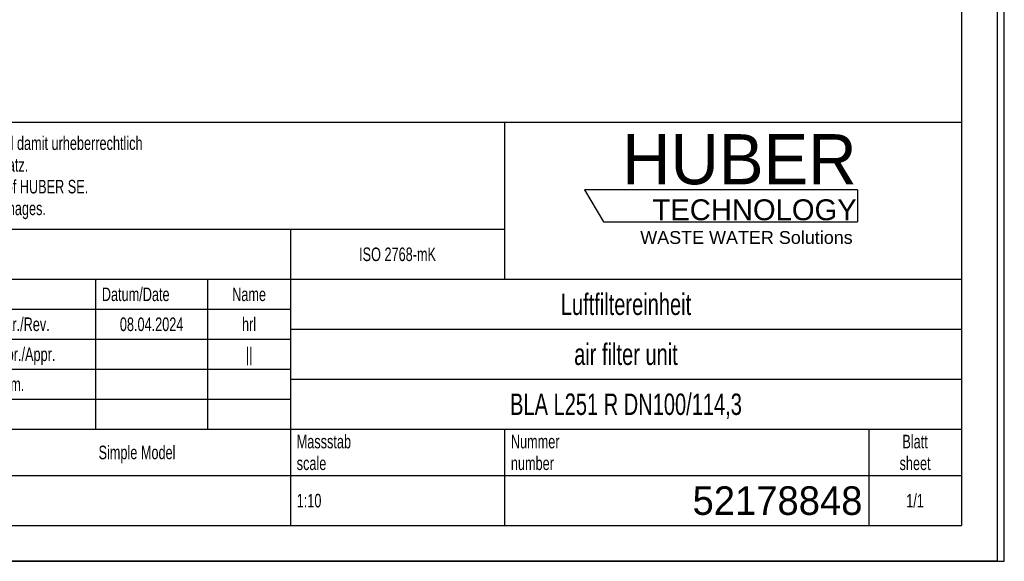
# Model space of a CAD drawing. Header units: millimetres. Extents: x 0 to 2100, y 0 to 2970.
# Tile 2 of 7: x 721 to 2100, y 0 to 759. Entities that reach past the tile are written whole.
import ezdxf

# ---------------------------------------------------------------- set-up
doc = ezdxf.new("R2010")
doc.units = ezdxf.units.MM
doc.header["$LTSCALE"] = 193.6
doc.layers.get('0').update_dxf_attribs({"linetype": 'CONTINUOUS'})
doc.layers.add('_ZEICHNUNGSELEM', color=7, linetype='CONTINUOUS')
doc.layers.add('HUBER_Logo_BL0', color=7, linetype='CONTINUOUS')
doc.styles.get("Standard").update_dxf_attribs({"font": 'txt', "width": 0.7})
doc.styles.add('TEXTSTYLE_2', font='txt')
doc.styles.add('TEXTSTYLE_3', font='arial.ttf')
doc.styles.add('TEXTSTYLE_5', font='txt', dxfattribs={"width": 0.8})
doc.styles.add('TEXTSTYLE_6', font='txt')

# ---------------------------------------------------------------- blocks, each defined once
blk = doc.blocks.new('HUBER_LOGO_BL0', base_point=(1705.8, 504.8))
at = {"layer": 'HUBER_Logo_BL0', "color": 5, "linetype": 'Continuous'}
for p, q in [((1894.2, 520.3), (1511.7, 520.3)), ((1511.7, 520.3), (1538.7, 475.3)), ((1894.2, 520.3), (1894.2, 475.3)), ((1538.7, 475.3), (1894.2, 475.3))]:
    blk.add_line(p, q, dxfattribs=at)
at = {"layer": 'HUBER_Logo_BL0', "color": 2, "linetype": 'Continuous', "attachment_point": 3, "line_spacing_factor": 0.78}
for s, insert, char_height, width, style in [('HUBER\\P\\fArial;\\H29.25;TECHNOLOGY ', (1893.2, 598.3), 70.2, 387.672, 'TEXTSTYLE_2'), ('WASTE WATER Solutions', (1887.6, 462.6), 18, 297.033, 'TEXTSTYLE_3')]:
    blk.add_mtext(s, dxfattribs=dict(at, insert=insert, char_height=char_height, width=width, style=style))
blk = doc.blocks.new('*T6')
at = {"color": 3, "linetype": 'Continuous'}
for p, q in [((0, 0), (1840, 0)), ((0, 0), (0, -565)), ((1200, 0), (1200, -220)), ((1840, 0), (1840, -565)), ((0, -150), (1200, -150)), ((900, -150), (900, -565)), ((0, -220), (1840, -220)), ((80, -220), (80, -430)), ((270, -220), (270, -495)), ((385, -220), (385, -430)), ((470, -220), (470, -495)), ((627, -220), (627, -430)), ((784, -220), (784, -430)), ((0, -262), (900, -262)), ((900, -290), (1840, -290)), ((0, -304), (900, -304)), ((0, -346), (900, -346)), ((900, -360), (1840, -360)), ((470, -388), (900, -388)), ((0, -430), (1840, -430)), ((1200, -430), (1200, -565)), ((1710, -430), (1710, -565)), ((0, -495), (1840, -495)), ((0, -565), (1840, -565))]:
    blk.add_line(p, q, dxfattribs=at)
at = {"layer": '_ZEICHNUNGSELEM', "color": 2, "linetype": 'Continuous', "line_spacing_factor": 0.96}
for s, insert, char_height, width, attachment_point in [('Diese Zeichnung ist geistiges Eigentum der Fa. HUBER SE und damit urheberrechtlich \\Pgeschuetzt. Zuwiderhandlungen verpflichten zum Schadensersatz.\\PThis is a copyrighted drawing which is the intellectual property of HUBER SE.\\PAny contravening offender will be held liabel for payment of damages.', (8.75, -19.9), 19, 2214.8571, 1), ('Technische Aenderungen vorbehalten / Subject to change', (8.75, -175), 20, 1524.7619, 1), ('ISO 2768-mK', (1050, -175.5), 19, 332.9524, 2), ('Datum/Date', (635.75, -231.5), 19, 292.2381, 1), ('Name', (842, -231.5), 19, 126.6667, 2), ('Luftfiltereinheit', (1370, -240), 30, 641.4286, 2), ('Bear./Rev.', (478.75, -273.5), 19, 272.3333, 1), ('08.04.2024', (705.5, -273.5), 19, 289.5238, 2), ('hrl', (842, -273.5), 19, 77.8095, 2), ('Gepr./Appr.', (478.75, -315.5), 19, 299.4762, 1), ('||', (842, -315.5), 19, 50.6667, 2), ('air filter unit', (1370, -310), 30, 581.4286, 2), ('-', (40, -315.5), 19, 34.381, 2), ('-', (175, -315.5), 19, 34.381, 2), ('-', (327.5, -315.5), 19, 34.381, 2), ('-', (427.5, -315.5), 19, 34.381, 2), ('Norm. ', (478.75, -357.5), 19, 175.5238, 1), ('Revi-\\Psion', (8.75, -363.3), 19, 138.4286, 1), ('Aenderung\\PModification', (175, -363.3), 19, 303.0952, 2), ('Tag\\PDate', (327.5, -363.3), 19, 117.619, 2), ('Name', (427.5, -378.5), 19, 126.6667, 2), ('BLA L251 R DN100/114,3', (1370, -380), 30, 968.5714, 2), ('Projekt\\Pproject', (8.75, -437.8), 19, 183.6667, 1), ('Massstab\\Pscale', (908.75, -437.8), 19, 224.381, 1), ('Nummer\\Pnumber', (1208.75, -437.8), 19, 186.381, 1), ('Blatt\\Psheet', (1775, -437.8), 19, 137.5238, 2), ('Simple Model', (685, -453), 19, 328.4286, 2), ('1:10', (908.75, -520.5), 19, 94.0952, 1), ('1/1', (1775, -520.5), 19, 79.619, 2)]:
    blk.add_mtext(s, dxfattribs=dict(at, insert=insert, char_height=char_height, width=width, attachment_point=attachment_point))
for s, insert, char_height, width, attachment_point, style in [('52178848', (1701.25, -510), 40, 553.3333, 3, 'TEXTSTYLE_6'), ('-', (8.75, -517.5), 25, 18.3333, 1, 'TEXTSTYLE_5')]:
    blk.add_mtext(s, dxfattribs=dict(at, insert=insert, char_height=char_height, width=width, attachment_point=attachment_point, style=style))

msp = doc.modelspace()

# ---------------------------------------------------------------- linework, layer by layer
at = {"color": 7, "linetype": 'Continuous'}
for p, q in [((2100, 0), (2100, 2970)), ((2100, 0), (2100, 2970)), ((0, 0), (2100, 0)), ((0, 0), (2100, 0))]:
    msp.add_line(p, q, dxfattribs=at)
at = {"color": 3, "linetype": 'Continuous'}
for p, q in [((2090, 2950), (2090, 0)), ((2090, 0), (0, 0))]:
    msp.add_line(p, q, dxfattribs=at)
at = {"color": 5, "linetype": 'Continuous'}
for p in [(2040, 2900), (200, 50)]:
    msp.add_line(p, (2040, 50), dxfattribs=at)

# ---------------------------------------------------------------- block references
msp.add_blockref('*T6', (200, 615))
at = {"layer": 'HUBER_Logo_BL0'}
msp.add_blockref('HUBER_LOGO_BL0', (1705.8, 504.77), dxfattribs=at)

doc.saveas('drawing.dxf')
